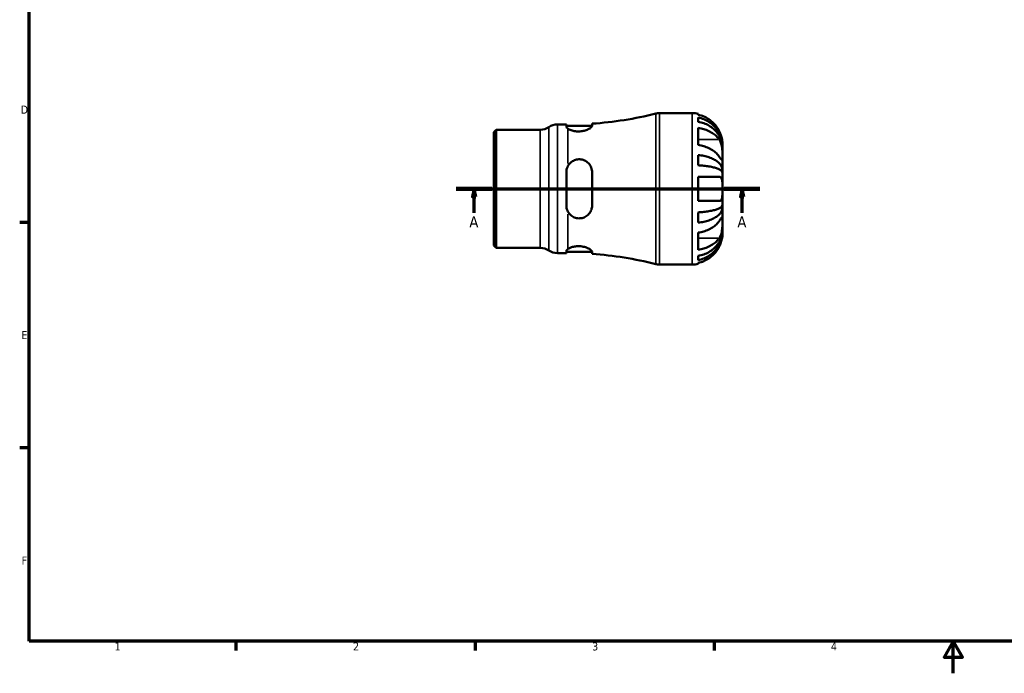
# Model space of a CAD drawing. Header units: millimetres. Extents: x -36 to 661, y 0 to 420.
# Tile 1 of 3: x 7 to 313, y 0 to 203. Entities that reach past the tile are written whole.
import ezdxf

# ---------------------------------------------------------------- set-up
doc = ezdxf.new("R2010")
doc.units = ezdxf.units.MM
doc.linetypes.add('CHAIN', pattern=[0.7087, 0.4724, -0.0591, 0.1181, -0.0591])
for name, color, linetype, lineweight in [('Border (ISO)', 7, 'Continuous', 70), ('Section Line (ISO)', 7, 'CHAIN', 70), ('Visible (ISO)', 7, 'Continuous', 50), ('Visible Narrow (ISO)', 7, 'Continuous', 35)]:
    doc.layers.add(name, color=color, linetype=linetype, lineweight=lineweight)
doc.styles.add('Label Text (ISO)', font='tahoma.ttf')
doc.styles.add('Note Text (ISO)', font='tahoma.ttf')

# ---------------------------------------------------------------- blocks, each defined once
blk = doc.blocks.new('Borders Default Border')
at = {"layer": 'Border (ISO)'}
for p, q in [((10, 140), (7.1, 140)), ((10, 70), (7.1, 70)), ((74.25, 10), (74.25, 7.1)), ((148.5, 10), (148.5, 7.1)), ((222.75, 10), (222.75, 7.1))]:
    blk.add_line(p, q, dxfattribs=at)
at = {"layer": 'Border (ISO)', "flags": 128}
for points in [[(10, 10), (10, 410), (584, 410), (584, 10), (10, 10)], [(297, 0), (297, 10), (294.11, 5), (299.89, 5), (297, 10)]]:
    blk.add_lwpolyline(points, dxfattribs=at)
at = {"layer": 'Border (ISO)', "color": 232, "true_color": 0xca0064, "char_height": 2.5, "attachment_point": 7, "style": 'Note Text (ISO)'}
for s, insert in [('D', (7.43, 173.75)), ('E', (7.64, 103.75)), ('F', (7.7, 33.75)), ('1', (36.56, 7.1)), ('2', (110.62, 7.1)), ('3', (184.85, 7.05)), ('4', (259, 7.1))]:
    blk.add_mtext(s, dxfattribs=dict(at, insert=insert))
blk = doc.blocks.new('2dTransSection0')
at = {"layer": 'Section Line (ISO)', "linetype": 'CHAIN'}
blk.add_line((142.67, 150.41), (236.95, 150.41), dxfattribs=at)
at = {"layer": 'Section Line (ISO)', "linetype": 'Continuous', "lineweight": 140}
for p, q in [((142.67, 150.41), (153.72, 150.41)), ((225.9, 150.41), (236.95, 150.41))]:
    blk.add_line(p, q, dxfattribs=at)
at = {"layer": 'Section Line (ISO)', "linetype": 'Continuous'}
for p, q in [((148.2, 150.41), (147.7, 147.91)), ((148.2, 147.91), (148.2, 150.41)), ((148.7, 147.91), (148.2, 150.41)), ((231.43, 150.41), (230.93, 147.91)), ((231.43, 147.91), (231.43, 150.41)), ((231.93, 147.91), (231.43, 150.41)), ((147.7, 147.91), (148.7, 147.91)), ((148.2, 142.96), (148.2, 147.91)), ((230.93, 147.91), (231.93, 147.91)), ((231.43, 142.96), (231.43, 147.91))]:
    blk.add_line(p, q, dxfattribs=at)
at = {"layer": 'Section Line (ISO)', "linetype": 'Continuous', "flags": 128}
for points in [[(148.7, 147.91), (148.2, 150.41), (147.7, 147.91), (148.7, 147.91)], [(231.93, 147.91), (231.43, 150.41), (230.93, 147.91), (231.93, 147.91)]]:
    blk.add_lwpolyline(points, dxfattribs=at)
at = {"layer": 'Section Line (ISO)'}
for points in [[(148.7, 147.91), (148.2, 150.41), (147.7, 147.91), (148.7, 147.91)], [(231.93, 147.91), (231.43, 150.41), (230.93, 147.91), (231.93, 147.91)]]:
    blk.add_solid(points, dxfattribs=at)
at = {"layer": 'Section Line (ISO)', "char_height": 3.5, "attachment_point": 7, "style": 'Label Text (ISO)'}
for insert in [(146.71, 138.41), (229.94, 138.41)]:
    blk.add_mtext('A', dxfattribs=dict(at, insert=insert))

msp = doc.modelspace()

# ---------------------------------------------------------------- linework, layer by layer
at = {"layer": 'Visible (ISO)'}
for p, q in [((205.74, 173.908), (215.912, 173.908)), ((217.792, 173.718), (217.792, 173.412)), ((217.792, 172.545), (217.792, 171.223)), ((154.312, 168.014), (155.035, 168.738)), ((155.035, 168.738), (168.74, 168.738)), ((155.035, 168.738), (155.035, 132.078)), ((174.052, 170.383), (176.849, 170.383)), ((176.849, 170.383), (176.849, 169.702)), ((176.849, 169.943), (184.838, 169.943)), ((184.839, 169.965), (184.839, 170.636)), ((217.792, 169.333), (217.792, 164.016)), ((154.312, 132.801), (154.312, 168.014)), ((225.312, 163.596), (225.304, 163.596)), ((225.312, 163.596), (225.312, 164.508)), ((225.312, 163.259), (225.312, 163.596)), ((225.312, 160.378), (225.312, 163.259)), ((217.792, 160.898), (217.792, 157.708)), ((225.312, 156.207), (225.312, 160.378)), ((225.312, 156.207), (224.739, 156.207)), ((225.312, 155.394), (225.312, 156.207)), ((176.849, 155.578), (176.849, 145.238)), ((184.839, 145.238), (184.839, 155.578)), ((217.792, 154.168), (217.792, 146.648)), ((225.312, 150.408), (225.312, 155.394)), ((225.312, 145.421), (225.312, 150.408)), ((225.312, 144.608), (224.739, 144.608)), ((225.312, 144.608), (225.312, 145.421)), ((225.312, 140.437), (225.312, 144.608)), ((217.792, 143.107), (217.792, 139.917)), ((225.312, 137.556), (225.312, 140.437)), ((217.792, 136.799), (217.792, 131.482)), ((225.312, 137.219), (225.304, 137.219)), ((225.312, 137.219), (225.312, 137.556)), ((225.312, 136.308), (225.312, 137.219)), ((154.312, 132.801), (155.035, 132.078)), ((155.035, 132.078), (168.74, 132.078)), ((174.052, 130.433), (176.849, 130.433)), ((176.849, 131.113), (176.849, 130.433)), ((176.849, 130.873), (184.838, 130.873)), ((184.839, 130.179), (184.839, 130.85)), ((217.792, 129.592), (217.792, 128.27)), ((205.74, 126.908), (215.912, 126.908)), ((217.792, 127.403), (217.792, 127.097))]:
    msp.add_line(p, q, dxfattribs=at)
for centre, radius, start, end in [((177.312, 282.083), 111.701, 273.86385, 284.13648), ((205.74, 169.208), 4.7, 90, 104.13648), ((215.912, 164.508), 9.4, 78.46304, 90), ((168.74, 173.438), 4.7, 270, 304.41151), ((174.052, 165.683), 4.7, 90, 124.41151), ((168.74, 127.378), 4.7, 55.58849, 90), ((174.052, 135.133), 4.7, 235.58849, 270), ((177.312, 18.732), 111.701, 75.86352, 86.13615), ((205.74, 131.608), 4.7, 255.86352, 270), ((215.912, 136.308), 9.4, 270, 281.53696)]:
    msp.add_arc(centre, radius, start, end, dxfattribs=at)
for points, knots in [([(224.345, 168.268), (224.163, 168.646), (223.948, 169.027), (223.354, 169.925), (222.944, 170.422), (222.121, 171.252), (221.634, 171.662), (220.584, 172.369), (220.022, 172.666), (218.97, 173.104), (218.388, 173.289), (217.792, 173.412)], [4.77137513, 4.77137513, 4.77137513, 4.77137513, 4.89137673, 4.89137673, 5.06774097, 5.06774097, 5.24185947, 5.24185947, 5.41597797, 5.41597797, 5.58357864, 5.58357864, 5.58357864, 5.58357864]), ([(217.792, 172.545), (218.395, 172.425), (218.984, 172.246), (220.041, 171.821), (220.604, 171.535), (221.656, 170.854), (222.144, 170.459), (222.965, 169.663), (223.373, 169.189), (224.076, 168.168), (224.371, 167.621), (224.817, 166.579), (225.007, 165.987), (225.254, 164.779), (225.312, 164.161), (225.312, 163.596)], [0.1783332, 0.1783332, 0.1783332, 0.1783332, 0.3476903, 0.3476903, 0.5217225, 0.5217225, 0.6957547, 0.6957547, 0.8701492, 0.8701492, 1.0445437, 1.0445437, 1.2196413, 1.2196413, 1.3947389, 1.3947389, 1.3947389, 1.3947389]), ([(225.312, 163.259), (225.312, 163.762), (225.254, 164.312), (225.007, 165.387), (224.817, 165.914), (224.371, 166.842), (224.076, 167.328), (223.373, 168.237), (222.965, 168.659), (222.144, 169.367), (221.656, 169.719), (220.604, 170.325), (220.041, 170.579), (218.984, 170.957), (218.395, 171.117), (217.792, 171.223)], [4.1995134, 4.1995134, 4.1995134, 4.1995134, 4.3746111, 4.3746111, 4.5497087, 4.5497087, 4.7241032, 4.7241032, 4.8984976, 4.8984976, 5.0725298, 5.0725298, 5.246562, 5.246562, 5.4159191, 5.4159191, 5.4159191, 5.4159191]), ([(177.312, 169.102), (177.258, 169.14), (177.209, 169.178), (176.954, 169.394), (176.849, 169.564), (176.849, 169.702)], [0.4285854, 0.4285854, 0.4285854, 0.4285854, 0.4626713, 0.4626713, 0.62286074, 0.62286074, 0.62286074, 0.62286074]), ([(184.839, 169.965), (184.839, 169.931), (184.833, 169.896), (184.778, 169.729), (184.661, 169.581), (184.271, 169.246), (183.979, 169.06), (183.265, 168.715), (182.847, 168.559), (181.963, 168.333), (181.515, 168.259), (180.58, 168.199), (180.11, 168.215), (179.174, 168.339), (178.729, 168.451), (177.914, 168.741), (177.565, 168.922), (177.312, 169.102)], [-1.1025697, -1.1025697, -1.1025697, -1.1025697, -1.0631504, -1.0631504, -0.9230398, -0.9230398, -0.7636165, -0.7636165, -0.6075793, -0.6075793, -0.4679905, -0.4679905, -0.3256247, -0.3256247, -0.1712659, -0.1712659, 0, 0, 0, 0]), ([(217.792, 169.333), (218.388, 169.246), (218.97, 169.115), (220.022, 168.805), (220.584, 168.595), (221.634, 168.095), (222.121, 167.805), (222.944, 167.219), (223.354, 166.867), (223.948, 166.232), (224.163, 165.963), (224.345, 165.695)], [0.17834588, 0.17834588, 0.17834588, 0.17834588, 0.34594654, 0.34594654, 0.52006504, 0.52006504, 0.69418354, 0.69418354, 0.87054778, 0.87054778, 0.99054939, 0.99054939, 0.99054939, 0.99054939]), ([(225.312, 164.508), (225.312, 164.508), (225.312, 164.536), (225.31, 164.655), (225.308, 164.75), (225.288, 165.085), (225.26, 165.375), (225.152, 165.968), (225.093, 166.231), (224.964, 166.693), (224.905, 166.881), (224.777, 167.253), (224.709, 167.434), (224.546, 167.835), (224.449, 168.052), (224.345, 168.268)], [0, 0, 0, 0, 0.08038052, 0.08038052, 0.16803176, 0.16803176, 0.31289764, 0.31289764, 0.41011164, 0.41011164, 0.47341261, 0.47341261, 0.53256755, 0.53256755, 0.6032639, 0.6032639, 0.6032639, 0.6032639]), ([(224.345, 165.695), (224.428, 165.574), (224.506, 165.443), (224.681, 165.11), (224.772, 164.901), (224.93, 164.46), (224.997, 164.23), (225.129, 163.666), (225.184, 163.328), (225.276, 162.513), (225.296, 162.043), (225.314, 161.145), (225.312, 160.729), (225.312, 160.378)], [-0.60650734, -0.60650734, -0.60650734, -0.60650734, -0.5494293, -0.5494293, -0.47126615, -0.47126615, -0.395133, -0.395133, -0.2918162, -0.2918162, -0.14889211, -0.14889211, 0, 0, 0, 0]), ([(224.345, 160.378), (224.163, 160.645), (223.948, 160.914), (223.354, 161.55), (222.944, 161.901), (222.121, 162.488), (221.634, 162.778), (220.584, 163.278), (220.022, 163.488), (218.97, 163.798), (218.388, 163.928), (217.792, 164.016)], [4.77137513, 4.77137513, 4.77137513, 4.77137513, 4.89137673, 4.89137673, 5.06774097, 5.06774097, 5.24185947, 5.24185947, 5.41597797, 5.41597797, 5.58357864, 5.58357864, 5.58357864, 5.58357864]), ([(177.312, 157.444), (177.495, 157.792), (177.73, 158.111), (178.302, 158.687), (178.643, 158.939), (179.426, 159.34), (179.867, 159.479), (180.793, 159.6), (181.261, 159.578), (182.215, 159.365), (182.68, 159.16), (183.552, 158.567), (183.939, 158.163), (184.508, 157.252), (184.698, 156.754), (184.821, 156.014), (184.839, 155.796), (184.839, 155.578)], [-1.1856021, -1.1856021, -1.1856021, -1.1856021, -1.0612749, -1.0612749, -0.930582, -0.930582, -0.7910289, -0.7910289, -0.6498053, -0.6498053, -0.4939508, -0.4939508, -0.318334, -0.318334, -0.1512367, -0.1512367, -0.0829773, -0.0829773, -0.0829773, -0.0829773]), ([(217.792, 160.898), (218.395, 160.836), (218.984, 160.742), (220.041, 160.519), (220.604, 160.369), (221.656, 160.012), (222.144, 159.805), (222.965, 159.388), (223.373, 159.139), (224.076, 158.604), (224.371, 158.317), (224.817, 157.771), (225.007, 157.461), (225.254, 156.827), (225.312, 156.503), (225.312, 156.207)], [0.1783332, 0.1783332, 0.1783332, 0.1783332, 0.3476903, 0.3476903, 0.5217225, 0.5217225, 0.6957547, 0.6957547, 0.8701492, 0.8701492, 1.0445437, 1.0445437, 1.2196413, 1.2196413, 1.3947389, 1.3947389, 1.3947389, 1.3947389]), ([(225.312, 160.378), (225.312, 160.204), (225.312, 160.048), (225.311, 159.766), (225.309, 159.643), (225.296, 159.397), (225.28, 159.309), (225.207, 159.261), (225.154, 159.292), (225.023, 159.431), (224.958, 159.512), (224.805, 159.716), (224.719, 159.837), (224.537, 160.097), (224.444, 160.232), (224.345, 160.378)], [0, 0, 0, 0, 0.07360885, 0.07360885, 0.1523632, 0.1523632, 0.27278478, 0.27278478, 0.3835529, 0.3835529, 0.46144299, 0.46144299, 0.53821456, 0.53821456, 0.60692619, 0.60692619, 0.60692619, 0.60692619]), ([(176.849, 155.578), (176.849, 156.093), (176.954, 156.637), (177.209, 157.239), (177.258, 157.343), (177.312, 157.444)], [0.60728459, 0.60728459, 0.60728459, 0.60728459, 0.76747404, 0.76747404, 0.80155994, 0.80155994, 0.80155994, 0.80155994]), ([(225.312, 155.394), (225.312, 155.54), (225.254, 155.7), (225.007, 156.013), (224.817, 156.166), (224.371, 156.435), (224.076, 156.577), (223.373, 156.841), (222.965, 156.963), (222.144, 157.169), (221.656, 157.271), (220.604, 157.447), (220.041, 157.521), (218.984, 157.631), (218.395, 157.678), (217.792, 157.708)], [4.1995134, 4.1995134, 4.1995134, 4.1995134, 4.3746111, 4.3746111, 4.5497087, 4.5497087, 4.7241032, 4.7241032, 4.8984976, 4.8984976, 5.0725298, 5.0725298, 5.246562, 5.246562, 5.4159191, 5.4159191, 5.4159191, 5.4159191]), ([(217.792, 154.168), (218.388, 154.168), (218.97, 154.168), (220.022, 154.168), (220.584, 154.168), (221.634, 154.168), (222.121, 154.168), (222.944, 154.168), (223.354, 154.168), (223.948, 154.168), (224.163, 154.168), (224.345, 154.168)], [0.17834588, 0.17834588, 0.17834588, 0.17834588, 0.34594654, 0.34594654, 0.52006504, 0.52006504, 0.69418354, 0.69418354, 0.87054778, 0.87054778, 0.99054939, 0.99054939, 0.99054939, 0.99054939]), ([(224.345, 154.168), (224.423, 154.168), (224.498, 154.157), (224.672, 154.103), (224.766, 154.046), (224.928, 153.883), (224.996, 153.78), (225.129, 153.484), (225.184, 153.276), (225.276, 152.692), (225.296, 152.292), (225.314, 151.395), (225.312, 150.904), (225.312, 150.408)], [-0.60621589, -0.60621589, -0.60621589, -0.60621589, -0.55227801, -0.55227801, -0.47200698, -0.47200698, -0.39488132, -0.39488132, -0.29193172, -0.29193172, -0.14888631, -0.14888631, 0, 0, 0, 0]), ([(225.312, 150.408), (225.312, 149.953), (225.313, 149.502), (225.301, 148.697), (225.288, 148.344), (225.223, 147.731), (225.172, 147.474), (225.043, 147.122), (224.978, 147.003), (224.826, 146.819), (224.741, 146.752), (224.553, 146.667), (224.453, 146.648), (224.345, 146.648)], [-2.59717522, -2.59717522, -2.59717522, -2.59717522, -2.46073603, -2.46073603, -2.33868849, -2.33868849, -2.22225231, -2.22225231, -2.14194586, -2.14194586, -2.06419522, -2.06419522, -1.98941846, -1.98941846, -1.98941846, -1.98941846]), ([(177.312, 143.371), (177.258, 143.472), (177.209, 143.576), (176.954, 144.178), (176.849, 144.722), (176.849, 145.238)], [0.4285854, 0.4285854, 0.4285854, 0.4285854, 0.4626713, 0.4626713, 0.62286074, 0.62286074, 0.62286074, 0.62286074]), ([(184.839, 145.238), (184.839, 145.111), (184.833, 144.984), (184.778, 144.412), (184.661, 143.98), (184.271, 143.124), (183.979, 142.711), (183.265, 142.022), (182.846, 141.744), (181.963, 141.376), (181.514, 141.272), (180.579, 141.223), (180.11, 141.283), (179.174, 141.573), (178.728, 141.813), (177.914, 142.466), (177.565, 142.892), (177.312, 143.371)], [-1.102607, -1.102607, -1.102607, -1.102607, -1.063171, -1.063171, -0.9230373, -0.9230373, -0.7636174, -0.7636174, -0.6075855, -0.6075855, -0.4679985, -0.4679985, -0.3256296, -0.3256296, -0.1712663, -0.1712663, -0.0000369, -0.0000369, -0.0000369, -0.0000369]), ([(224.345, 146.648), (224.163, 146.648), (223.948, 146.648), (223.354, 146.648), (222.944, 146.648), (222.121, 146.648), (221.634, 146.648), (220.584, 146.648), (220.022, 146.648), (218.97, 146.648), (218.388, 146.648), (217.792, 146.648)], [4.77137513, 4.77137513, 4.77137513, 4.77137513, 4.89137673, 4.89137673, 5.06774097, 5.06774097, 5.24185947, 5.24185947, 5.41597797, 5.41597797, 5.58357864, 5.58357864, 5.58357864, 5.58357864]), ([(217.792, 143.107), (218.395, 143.137), (218.984, 143.184), (220.041, 143.294), (220.604, 143.368), (221.656, 143.544), (222.144, 143.646), (222.965, 143.852), (223.373, 143.974), (224.076, 144.238), (224.371, 144.38), (224.817, 144.649), (225.007, 144.802), (225.254, 145.115), (225.312, 145.275), (225.312, 145.421)], [0.1783332, 0.1783332, 0.1783332, 0.1783332, 0.3476903, 0.3476903, 0.5217225, 0.5217225, 0.6957547, 0.6957547, 0.8701492, 0.8701492, 1.0445437, 1.0445437, 1.2196413, 1.2196413, 1.3947389, 1.3947389, 1.3947389, 1.3947389]), ([(225.312, 144.608), (225.312, 144.312), (225.254, 143.988), (225.007, 143.354), (224.817, 143.044), (224.371, 142.498), (224.076, 142.211), (223.373, 141.676), (222.965, 141.427), (222.144, 141.01), (221.656, 140.803), (220.604, 140.446), (220.041, 140.296), (218.984, 140.074), (218.395, 139.979), (217.792, 139.917)], [4.1995134, 4.1995134, 4.1995134, 4.1995134, 4.3746111, 4.3746111, 4.5497087, 4.5497087, 4.7241032, 4.7241032, 4.8984976, 4.8984976, 5.0725298, 5.0725298, 5.246562, 5.246562, 5.4159191, 5.4159191, 5.4159191, 5.4159191]), ([(224.345, 140.437), (224.428, 140.559), (224.506, 140.673), (224.681, 140.924), (224.772, 141.053), (224.93, 141.267), (224.997, 141.353), (225.129, 141.501), (225.184, 141.543), (225.276, 141.532), (225.296, 141.436), (225.314, 141.066), (225.312, 140.788), (225.312, 140.437)], [-0.60650734, -0.60650734, -0.60650734, -0.60650734, -0.5494293, -0.5494293, -0.47126615, -0.47126615, -0.395133, -0.395133, -0.2918162, -0.2918162, -0.14889211, -0.14889211, 0, 0, 0, 0]), ([(217.792, 136.799), (218.388, 136.887), (218.97, 137.017), (220.022, 137.327), (220.584, 137.537), (221.634, 138.037), (222.121, 138.327), (222.944, 138.914), (223.354, 139.265), (223.948, 139.901), (224.163, 140.17), (224.345, 140.437)], [0.17834588, 0.17834588, 0.17834588, 0.17834588, 0.34594654, 0.34594654, 0.52006504, 0.52006504, 0.69418354, 0.69418354, 0.87054778, 0.87054778, 0.99054939, 0.99054939, 0.99054939, 0.99054939]), ([(225.312, 140.437), (225.312, 140.264), (225.312, 140.074), (225.311, 139.652), (225.309, 139.419), (225.296, 138.803), (225.28, 138.411), (225.207, 137.646), (225.154, 137.282), (225.023, 136.683), (224.958, 136.446), (224.805, 135.998), (224.719, 135.79), (224.537, 135.425), (224.444, 135.265), (224.345, 135.12)], [0, 0, 0, 0, 0.07360885, 0.07360885, 0.1523632, 0.1523632, 0.27278478, 0.27278478, 0.3835529, 0.3835529, 0.46144299, 0.46144299, 0.53821456, 0.53821456, 0.60692619, 0.60692619, 0.60692619, 0.60692619]), ([(217.792, 129.592), (218.395, 129.698), (218.984, 129.858), (220.041, 130.236), (220.604, 130.49), (221.656, 131.096), (222.144, 131.448), (222.965, 132.156), (223.373, 132.578), (224.076, 133.487), (224.371, 133.973), (224.817, 134.901), (225.007, 135.428), (225.254, 136.503), (225.312, 137.053), (225.312, 137.556)], [0.1783332, 0.1783332, 0.1783332, 0.1783332, 0.3476903, 0.3476903, 0.5217225, 0.5217225, 0.6957547, 0.6957547, 0.8701492, 0.8701492, 1.0445437, 1.0445437, 1.2196413, 1.2196413, 1.3947389, 1.3947389, 1.3947389, 1.3947389]), ([(225.312, 137.219), (225.312, 136.654), (225.254, 136.037), (225.007, 134.828), (224.817, 134.236), (224.371, 133.194), (224.076, 132.647), (223.373, 131.626), (222.965, 131.152), (222.144, 130.356), (221.656, 129.961), (220.604, 129.28), (220.041, 128.994), (218.984, 128.569), (218.395, 128.39), (217.792, 128.27)], [4.1995134, 4.1995134, 4.1995134, 4.1995134, 4.3746111, 4.3746111, 4.5497087, 4.5497087, 4.7241032, 4.7241032, 4.8984976, 4.8984976, 5.0725298, 5.0725298, 5.246562, 5.246562, 5.4159191, 5.4159191, 5.4159191, 5.4159191]), ([(224.345, 135.12), (224.163, 134.852), (223.948, 134.583), (223.354, 133.948), (222.944, 133.596), (222.121, 133.01), (221.634, 132.72), (220.584, 132.22), (220.022, 132.01), (218.97, 131.7), (218.388, 131.569), (217.792, 131.482)], [4.77137513, 4.77137513, 4.77137513, 4.77137513, 4.89137673, 4.89137673, 5.06774097, 5.06774097, 5.24185947, 5.24185947, 5.41597797, 5.41597797, 5.58357864, 5.58357864, 5.58357864, 5.58357864]), ([(224.345, 132.548), (224.423, 132.71), (224.498, 132.874), (224.672, 133.284), (224.766, 133.529), (224.928, 134.003), (224.996, 134.229), (225.129, 134.735), (225.184, 135.002), (225.276, 135.571), (225.296, 135.836), (225.314, 136.209), (225.312, 136.308), (225.312, 136.308)], [-0.60621589, -0.60621589, -0.60621589, -0.60621589, -0.55227801, -0.55227801, -0.47200698, -0.47200698, -0.39488132, -0.39488132, -0.29193172, -0.29193172, -0.14888631, -0.14888631, 0, 0, 0, 0]), ([(176.849, 131.113), (176.849, 131.251), (176.954, 131.421), (177.209, 131.637), (177.258, 131.675), (177.312, 131.713)], [0.60728459, 0.60728459, 0.60728459, 0.60728459, 0.76747404, 0.76747404, 0.80155994, 0.80155994, 0.80155994, 0.80155994]), ([(177.312, 131.713), (177.495, 131.844), (177.73, 131.975), (178.302, 132.222), (178.643, 132.337), (179.426, 132.518), (179.867, 132.579), (180.793, 132.613), (181.261, 132.584), (182.215, 132.434), (182.68, 132.307), (183.552, 131.982), (183.939, 131.78), (184.508, 131.389), (184.698, 131.202), (184.821, 130.971), (184.839, 130.908), (184.839, 130.85)], [-1.1856021, -1.1856021, -1.1856021, -1.1856021, -1.0612749, -1.0612749, -0.930582, -0.930582, -0.7910289, -0.7910289, -0.6498053, -0.6498053, -0.4939508, -0.4939508, -0.318334, -0.318334, -0.1512367, -0.1512367, -0.0829773, -0.0829773, -0.0829773, -0.0829773]), ([(217.792, 127.403), (218.388, 127.526), (218.97, 127.711), (220.022, 128.149), (220.584, 128.446), (221.634, 129.153), (222.121, 129.563), (222.944, 130.393), (223.354, 130.89), (223.948, 131.788), (224.163, 132.169), (224.345, 132.548)], [0.17834588, 0.17834588, 0.17834588, 0.17834588, 0.34594654, 0.34594654, 0.52006504, 0.52006504, 0.69418354, 0.69418354, 0.87054778, 0.87054778, 0.99054939, 0.99054939, 0.99054939, 0.99054939])]:
    msp.add_open_spline(points, degree=3, knots=knots, dxfattribs=at)
at = {"layer": 'Visible Narrow (ISO)'}
for p, q in [((204.593, 127.337), (204.593, 173.478)), ((205.74, 173.618), (205.74, 127.197)), ((215.912, 127.197), (215.912, 173.618)), ((168.74, 132.303), (168.74, 168.512)), ((171.396, 131.491), (171.396, 169.324)), ((174.052, 170.137), (174.052, 130.678)), ((177.312, 158.233), (177.312, 168.786)), ((224.018, 165.695), (218.119, 165.695)), ((177.312, 132.029), (177.312, 142.582)), ((224.018, 135.12), (218.119, 135.12))]:
    msp.add_line(p, q, dxfattribs=at)

# ---------------------------------------------------------------- block references
msp.add_blockref('Borders Default Border', (0, 0))
at = {"layer": 'Section Line (ISO)'}
msp.add_blockref('2dTransSection0', (0, 0), dxfattribs=at)

doc.saveas('drawing.dxf')
